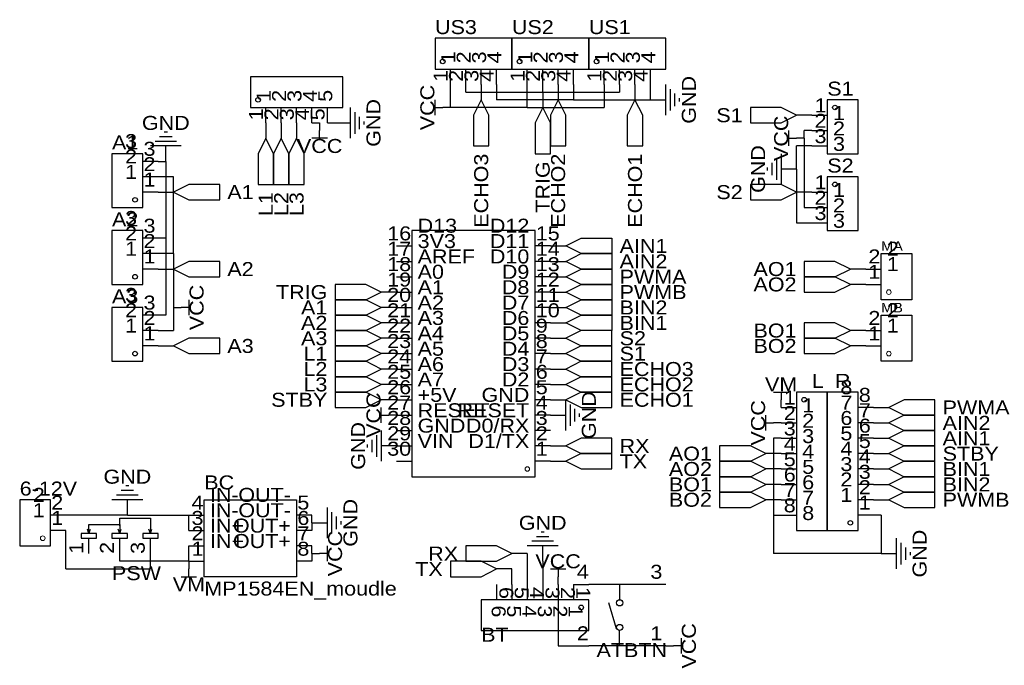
# Model space of a CAD drawing. Header units: millimetres. Extents: x 63 to 226, y 86 to 192.
import ezdxf
from ezdxf.enums import TextEntityAlignment as Align

# ---------------------------------------------------------------- set-up
doc = ezdxf.new("R2010")
doc.units = ezdxf.units.MM
doc.header["$MEASUREMENT"] = 0
doc.styles.get("Standard").update_dxf_attribs({"font": 'arial.ttf'})

msp = doc.modelspace()

# ---------------------------------------------------------------- linework, layer by layer
at = {"color": 1, "true_color": 0xa00000}
for points in [[(132.08, 184.15), (144.78, 184.15), (144.78, 189.23), (132.08, 189.23)], [(144.78, 184.15), (157.48, 184.15), (157.48, 189.23), (144.78, 189.23)], [(157.48, 184.15), (170.18, 184.15), (170.18, 189.23), (157.48, 189.23)], [(101.6, 177.8), (116.84, 177.8), (116.84, 182.88), (101.6, 182.88)], [(139.7, 179.07), (138.43, 176.53), (138.43, 171.45), (140.97, 171.45), (140.97, 176.53)], [(152.4, 179.07), (151.13, 176.53), (151.13, 171.45), (153.67, 171.45), (153.67, 176.53)], [(165.1, 179.07), (163.83, 176.53), (163.83, 171.45), (166.37, 171.45), (166.37, 176.53)], [(196.85, 179.07), (196.85, 170.18), (201.93, 170.18), (201.93, 179.07)], [(149.86, 177.8), (148.59, 175.26), (148.59, 170.18), (151.13, 170.18), (151.13, 175.26)], [(191.77, 176.53), (189.23, 177.8), (184.15, 177.8), (184.15, 175.26), (189.23, 175.26)], [(104.14, 172.72), (102.87, 170.18), (102.87, 165.1), (105.41, 165.1), (105.41, 170.18)], [(106.68, 172.72), (105.41, 170.18), (105.41, 165.1), (107.95, 165.1), (107.95, 170.18)], [(109.22, 172.72), (107.95, 170.18), (107.95, 165.1), (110.49, 165.1), (110.49, 170.18)], [(83.82, 161.29), (83.82, 170.18), (78.74, 170.18), (78.74, 161.29)], [(196.85, 166.37), (196.85, 157.48), (201.93, 157.48), (201.93, 166.37)], [(88.9, 163.83), (91.44, 162.56), (96.52, 162.56), (96.52, 165.1), (91.44, 165.1)], [(191.77, 163.83), (189.23, 165.1), (184.15, 165.1), (184.15, 162.56), (189.23, 162.56)], [(83.82, 148.59), (83.82, 157.48), (78.74, 157.48), (78.74, 148.59)], [(148.59, 116.84), (148.59, 157.48), (128.27, 157.48), (128.27, 116.84)], [(153.67, 154.94), (156.21, 156.21), (161.29, 156.21), (161.29, 153.67), (156.21, 153.67)], [(153.67, 152.4), (156.21, 153.67), (161.29, 153.67), (161.29, 151.13), (156.21, 151.13)], [(205.74, 153.67), (210.82, 153.67), (210.82, 146.05), (205.74, 146.05)], [(88.9, 151.13), (91.44, 149.86), (96.52, 149.86), (96.52, 152.4), (91.44, 152.4)], [(200.66, 151.13), (198.12, 152.4), (193.04, 152.4), (193.04, 149.86), (198.12, 149.86)], [(153.67, 149.86), (156.21, 151.13), (161.29, 151.13), (161.29, 148.59), (156.21, 148.59)], [(200.66, 148.59), (198.12, 149.86), (193.04, 149.86), (193.04, 147.32), (198.12, 147.32)], [(123.19, 147.32), (120.65, 148.59), (115.57, 148.59), (115.57, 146.05), (120.65, 146.05)], [(153.67, 147.32), (156.21, 148.59), (161.29, 148.59), (161.29, 146.05), (156.21, 146.05)], [(83.82, 135.89), (83.82, 144.78), (78.74, 144.78), (78.74, 135.89)], [(123.19, 144.78), (120.65, 146.05), (115.57, 146.05), (115.57, 143.51), (120.65, 143.51)], [(153.67, 144.78), (156.21, 146.05), (161.29, 146.05), (161.29, 143.51), (156.21, 143.51)], [(123.19, 142.24), (120.65, 143.51), (115.57, 143.51), (115.57, 140.97), (120.65, 140.97)], [(153.67, 142.24), (156.21, 143.51), (161.29, 143.51), (161.29, 140.97), (156.21, 140.97)], [(205.74, 143.51), (210.82, 143.51), (210.82, 135.89), (205.74, 135.89)], [(200.66, 140.97), (198.12, 142.24), (193.04, 142.24), (193.04, 139.7), (198.12, 139.7)], [(123.19, 139.7), (120.65, 140.97), (115.57, 140.97), (115.57, 138.43), (120.65, 138.43)], [(153.67, 139.7), (156.21, 138.43), (161.29, 138.43), (161.29, 140.97), (156.21, 140.97)], [(88.9, 138.43), (91.44, 137.16), (96.52, 137.16), (96.52, 139.7), (91.44, 139.7)], [(123.19, 137.16), (120.65, 138.43), (115.57, 138.43), (115.57, 135.89), (120.65, 135.89)], [(153.67, 137.16), (156.21, 135.89), (161.29, 135.89), (161.29, 138.43), (156.21, 138.43)], [(200.66, 138.43), (198.12, 139.7), (193.04, 139.7), (193.04, 137.16), (198.12, 137.16)], [(123.19, 134.62), (120.65, 135.89), (115.57, 135.89), (115.57, 133.35), (120.65, 133.35)], [(153.67, 134.62), (156.21, 133.35), (161.29, 133.35), (161.29, 135.89), (156.21, 135.89)], [(123.19, 132.08), (120.65, 133.35), (115.57, 133.35), (115.57, 130.81), (120.65, 130.81)], [(153.67, 132.08), (156.21, 130.81), (161.29, 130.81), (161.29, 133.35), (156.21, 133.35)], [(123.19, 129.54), (120.65, 130.81), (115.57, 130.81), (115.57, 128.27), (120.65, 128.27)], [(153.67, 129.54), (156.21, 128.27), (161.29, 128.27), (161.29, 130.81), (156.21, 130.81)], [(191.77, 130.81), (191.77, 107.95), (196.85, 107.95), (196.85, 130.81)], [(201.93, 107.95), (201.93, 130.81), (196.85, 130.81), (196.85, 107.95)], [(207.01, 128.27), (209.55, 127), (214.63, 127), (214.63, 129.54), (209.55, 129.54)], [(207.01, 125.73), (209.55, 124.46), (214.63, 124.46), (214.63, 127), (209.55, 127)], [(207.01, 123.19), (209.55, 121.92), (214.63, 121.92), (214.63, 124.46), (209.55, 124.46)], [(153.67, 121.92), (156.21, 120.65), (161.29, 120.65), (161.29, 123.19), (156.21, 123.19)], [(153.67, 119.38), (156.21, 118.11), (161.29, 118.11), (161.29, 120.65), (156.21, 120.65)], [(186.69, 120.65), (184.15, 121.92), (179.07, 121.92), (179.07, 119.38), (184.15, 119.38)], [(207.01, 120.65), (209.55, 119.38), (214.63, 119.38), (214.63, 121.92), (209.55, 121.92)], [(186.69, 118.11), (184.15, 119.38), (179.07, 119.38), (179.07, 116.84), (184.15, 116.84)], [(207.01, 118.11), (209.55, 116.84), (214.63, 116.84), (214.63, 119.38), (209.55, 119.38)], [(186.69, 115.57), (184.15, 116.84), (179.07, 116.84), (179.07, 114.3), (184.15, 114.3)], [(207.01, 115.57), (209.55, 114.3), (214.63, 114.3), (214.63, 116.84), (209.55, 116.84)], [(186.69, 113.03), (184.15, 114.3), (179.07, 114.3), (179.07, 111.76), (184.15, 111.76)], [(207.01, 113.03), (209.55, 111.76), (214.63, 111.76), (214.63, 114.3), (209.55, 114.3)], [(68.58, 105.41), (68.58, 113.03), (63.5, 113.03), (63.5, 105.41)], [(93.98, 113.03), (109.22, 113.03), (109.22, 100.33), (93.98, 100.33)], [(73.66, 107.44), (73.66, 106.68), (76.2, 106.68), (76.2, 107.44)], [(78.74, 107.44), (78.74, 106.68), (81.28, 106.68), (81.28, 107.44)], [(83.82, 107.44), (83.82, 106.68), (86.36, 106.68), (86.36, 107.44)], [(144.78, 104.14), (142.24, 105.41), (137.16, 105.41), (137.16, 102.87), (142.24, 102.87)], [(142.24, 101.6), (139.7, 102.87), (134.62, 102.87), (134.62, 100.33), (139.7, 100.33)], [(157.48, 96.52), (139.7, 96.52), (139.7, 91.44), (157.48, 91.44)]]:
    msp.add_lwpolyline(points, close=True, dxfattribs=at)
at = {"color": 1, "true_color": 0x880000}
for points in [[(134.62, 181.61), (134.62, 184.15)], [(137.16, 181.61), (137.16, 184.15)], [(139.7, 181.61), (139.7, 184.15)], [(142.24, 181.61), (142.24, 184.15)], [(147.32, 181.61), (147.32, 184.15)], [(149.86, 181.61), (149.86, 184.15)], [(152.4, 181.61), (152.4, 184.15)], [(154.94, 181.61), (154.94, 184.15)], [(160.02, 181.61), (160.02, 184.15)], [(162.56, 181.61), (162.56, 184.15)], [(165.1, 181.61), (165.1, 184.15)], [(167.64, 181.61), (167.64, 184.15)], [(139.7, 181.61), (139.7, 179.07)], [(152.4, 181.61), (152.4, 179.07)], [(165.1, 181.61), (165.1, 179.07)], [(149.86, 180.34), (149.86, 177.8)], [(167.64, 179.07), (170.18, 179.07)], [(104.14, 175.26), (104.14, 177.8)], [(106.68, 175.26), (106.68, 177.8)], [(109.22, 175.26), (109.22, 177.8)], [(111.76, 175.26), (111.76, 177.8)], [(114.3, 175.26), (114.3, 177.8)], [(134.62, 177.8), (133.35, 177.8)], [(194.31, 176.53), (191.77, 176.53)], [(194.31, 176.53), (196.85, 176.53)], [(104.14, 175.26), (104.14, 172.72)], [(106.68, 175.26), (106.68, 172.72)], [(109.22, 175.26), (109.22, 172.72)], [(113.03, 175.26), (113.03, 173.99)], [(115.57, 175.26), (118.11, 175.26)], [(194.31, 173.99), (196.85, 173.99)], [(193.04, 172.72), (191.77, 172.72)], [(87.63, 168.91), (87.63, 171.45)], [(194.31, 171.45), (196.85, 171.45)], [(86.36, 168.91), (83.82, 168.91)], [(191.77, 167.64), (189.23, 167.64)], [(86.36, 166.37), (83.82, 166.37)], [(86.36, 163.83), (83.82, 163.83)], [(86.36, 163.83), (88.9, 163.83)], [(194.31, 163.83), (191.77, 163.83)], [(194.31, 163.83), (196.85, 163.83)], [(194.31, 161.29), (196.85, 161.29)], [(194.31, 158.75), (196.85, 158.75)], [(86.36, 156.21), (83.82, 156.21)], [(125.73, 154.94), (128.27, 154.94)], [(151.13, 154.94), (148.59, 154.94)], [(151.13, 154.94), (153.67, 154.94)], [(86.36, 153.67), (83.82, 153.67)], [(125.73, 152.4), (128.27, 152.4)], [(151.13, 152.4), (148.59, 152.4)], [(151.13, 152.4), (153.67, 152.4)], [(86.36, 151.13), (83.82, 151.13)], [(86.36, 151.13), (88.9, 151.13)], [(125.73, 149.86), (128.27, 149.86)], [(151.13, 149.86), (148.59, 149.86)], [(151.13, 149.86), (153.67, 149.86)], [(203.2, 151.13), (200.66, 151.13)], [(203.2, 151.13), (205.74, 151.13)], [(203.2, 148.59), (200.66, 148.59)], [(203.2, 148.59), (205.74, 148.59)], [(125.73, 147.32), (123.19, 147.32)], [(125.73, 147.32), (128.27, 147.32)], [(151.13, 147.32), (148.59, 147.32)], [(151.13, 147.32), (153.67, 147.32)], [(88.9, 144.78), (90.17, 144.78)], [(125.73, 144.78), (123.19, 144.78)], [(125.73, 144.78), (128.27, 144.78)], [(151.13, 144.78), (148.59, 144.78)], [(151.13, 144.78), (153.67, 144.78)], [(86.36, 143.51), (83.82, 143.51)], [(125.73, 142.24), (123.19, 142.24)], [(125.73, 142.24), (128.27, 142.24)], [(151.13, 142.24), (148.59, 142.24)], [(151.13, 142.24), (153.67, 142.24)], [(86.36, 140.97), (83.82, 140.97)], [(203.2, 140.97), (200.66, 140.97)], [(203.2, 140.97), (205.74, 140.97)], [(86.36, 138.43), (83.82, 138.43)], [(86.36, 138.43), (88.9, 138.43)], [(125.73, 139.7), (123.19, 139.7)], [(125.73, 139.7), (128.27, 139.7)], [(151.13, 139.7), (148.59, 139.7)], [(151.13, 139.7), (153.67, 139.7)], [(203.2, 138.43), (200.66, 138.43)], [(203.2, 138.43), (205.74, 138.43)], [(125.73, 137.16), (123.19, 137.16)], [(125.73, 137.16), (128.27, 137.16)], [(151.13, 137.16), (148.59, 137.16)], [(151.13, 137.16), (153.67, 137.16)], [(125.73, 134.62), (123.19, 134.62)], [(125.73, 134.62), (128.27, 134.62)], [(151.13, 134.62), (148.59, 134.62)], [(151.13, 134.62), (153.67, 134.62)], [(125.73, 132.08), (123.19, 132.08)], [(125.73, 132.08), (128.27, 132.08)], [(151.13, 132.08), (148.59, 132.08)], [(151.13, 132.08), (153.67, 132.08)], [(125.73, 129.54), (123.19, 129.54)], [(125.73, 129.54), (128.27, 129.54)], [(151.13, 129.54), (148.59, 129.54)], [(151.13, 129.54), (153.67, 129.54)], [(189.23, 128.27), (189.23, 129.54)], [(125.73, 127), (124.46, 127)], [(125.73, 127), (128.27, 127)], [(151.13, 127), (148.59, 127)], [(151.13, 127), (153.67, 127)], [(189.23, 128.27), (191.77, 128.27)], [(204.47, 128.27), (201.93, 128.27)], [(204.47, 128.27), (207.01, 128.27)], [(189.23, 125.73), (187.96, 125.73)], [(189.23, 125.73), (191.77, 125.73)], [(204.47, 125.73), (201.93, 125.73)], [(204.47, 125.73), (207.01, 125.73)], [(125.73, 124.46), (128.27, 124.46)], [(151.13, 124.46), (148.59, 124.46)], [(189.23, 123.19), (191.77, 123.19)], [(204.47, 123.19), (201.93, 123.19)], [(204.47, 123.19), (207.01, 123.19)], [(125.73, 121.92), (123.19, 121.92)], [(125.73, 121.92), (128.27, 121.92)], [(151.13, 121.92), (148.59, 121.92)], [(151.13, 121.92), (153.67, 121.92)], [(189.23, 120.65), (186.69, 120.65)], [(189.23, 120.65), (191.77, 120.65)], [(204.47, 120.65), (201.93, 120.65)], [(204.47, 120.65), (207.01, 120.65)], [(125.73, 119.38), (128.27, 119.38)], [(151.13, 119.38), (148.59, 119.38)], [(151.13, 119.38), (153.67, 119.38)], [(189.23, 118.11), (186.69, 118.11)], [(189.23, 118.11), (191.77, 118.11)], [(204.47, 118.11), (201.93, 118.11)], [(204.47, 118.11), (207.01, 118.11)], [(189.23, 115.57), (186.69, 115.57)], [(189.23, 115.57), (191.77, 115.57)], [(204.47, 115.57), (201.93, 115.57)], [(204.47, 115.57), (207.01, 115.57)], [(81.28, 110.49), (81.28, 113.03)], [(189.23, 113.03), (186.69, 113.03)], [(189.23, 113.03), (191.77, 113.03)], [(204.47, 113.03), (201.93, 113.03)], [(204.47, 113.03), (207.01, 113.03)], [(71.12, 110.49), (68.58, 110.49)], [(91.44, 110.49), (93.98, 110.49)], [(111.76, 110.49), (109.22, 110.49)], [(111.76, 109.22), (114.3, 109.22)], [(189.23, 110.49), (191.77, 110.49)], [(204.47, 110.49), (201.93, 110.49)], [(71.12, 107.95), (68.58, 107.95)], [(91.44, 107.95), (93.98, 107.95)], [(111.76, 107.95), (109.22, 107.95)], [(74.93, 104.14), (74.93, 106.68)], [(80.01, 104.14), (80.01, 106.68)], [(85.09, 104.14), (85.09, 106.68)], [(91.44, 105.41), (93.98, 105.41)], [(111.76, 105.41), (109.22, 105.41)], [(111.76, 104.14), (113.03, 104.14)], [(147.32, 104.14), (144.78, 104.14)], [(149.86, 102.87), (149.86, 105.41)], [(205.74, 104.14), (208.28, 104.14)], [(91.44, 102.87), (93.98, 102.87)], [(91.44, 102.87), (91.44, 101.6)], [(111.76, 102.87), (109.22, 102.87)], [(144.78, 101.6), (142.24, 101.6)], [(152.4, 99.06), (152.4, 100.33)], [(142.24, 99.06), (142.24, 96.52)], [(144.78, 99.06), (144.78, 96.52)], [(147.32, 99.06), (147.32, 96.52)], [(149.86, 99.06), (149.86, 96.52)], [(152.4, 99.06), (152.4, 96.52)], [(154.94, 99.06), (157.48, 99.06)], [(154.94, 99.06), (154.94, 96.52)], [(170.18, 99.06), (167.64, 99.06)], [(154.94, 88.9), (157.48, 88.9)], [(170.18, 88.9), (167.64, 88.9)], [(170.18, 88.9), (171.45, 88.9)]]:
    msp.add_lwpolyline(points, dxfattribs=at)
at = {"color": 1, "true_color": 0x008800}
for points in [[(134.62, 177.8), (134.62, 181.61)], [(137.16, 180.34), (137.16, 181.61)], [(142.24, 181.61), (142.24, 179.07)], [(147.32, 177.8), (147.32, 181.61)], [(149.86, 180.34), (149.86, 181.61)], [(154.94, 181.61), (154.94, 179.07)], [(160.02, 181.61), (160.02, 177.8)], [(162.56, 181.61), (162.56, 180.34)], [(167.64, 179.07), (167.64, 181.61)], [(137.16, 180.34), (149.86, 180.34)], [(154.94, 179.07), (142.24, 179.07)], [(149.86, 180.34), (162.56, 180.34)], [(154.94, 179.07), (167.64, 179.07)], [(147.32, 177.8), (134.62, 177.8)], [(147.32, 177.8), (160.02, 177.8)], [(111.76, 175.26), (113.03, 175.26)], [(114.3, 175.26), (115.57, 175.26)], [(193.04, 172.72), (193.04, 173.99)], [(194.31, 173.99), (193.04, 173.99)], [(193.04, 172.72), (193.04, 161.29)], [(191.77, 167.64), (191.77, 171.45)], [(194.31, 171.45), (191.77, 171.45)], [(86.36, 168.91), (87.63, 168.91)], [(87.63, 168.91), (87.63, 156.21)], [(191.77, 167.64), (191.77, 158.75)], [(88.9, 166.37), (86.36, 166.37)], [(88.9, 153.67), (88.9, 166.37)], [(193.04, 161.29), (194.31, 161.29)], [(191.77, 158.75), (194.31, 158.75)], [(87.63, 156.21), (86.36, 156.21)], [(87.63, 156.21), (87.63, 143.51)], [(88.9, 153.67), (86.36, 153.67)], [(88.9, 153.67), (88.9, 144.78)], [(88.9, 144.78), (88.9, 140.97)], [(87.63, 143.51), (86.36, 143.51)], [(86.36, 140.97), (88.9, 140.97)], [(189.23, 123.19), (187.96, 123.19)], [(187.96, 123.19), (187.96, 110.49)], [(81.28, 110.49), (71.12, 110.49)], [(81.28, 110.49), (91.44, 110.49)], [(91.44, 107.95), (91.44, 110.49)], [(111.76, 109.22), (111.76, 110.49)], [(111.76, 109.22), (111.76, 107.95)], [(187.96, 110.49), (189.23, 110.49)], [(187.96, 110.49), (187.96, 104.14)], [(205.74, 110.49), (204.47, 110.49)], [(205.74, 110.49), (205.74, 104.14)], [(71.12, 101.6), (71.12, 107.95)], [(80.01, 102.87), (80.01, 104.14)], [(85.09, 101.6), (85.09, 104.14)], [(91.44, 102.87), (91.44, 105.41)], [(111.76, 104.14), (111.76, 105.41)], [(111.76, 104.14), (111.76, 102.87)], [(147.32, 104.14), (147.32, 99.06)], [(205.74, 104.14), (187.96, 104.14)], [(91.44, 102.87), (80.01, 102.87)], [(149.86, 102.87), (149.86, 99.06)], [(71.12, 101.6), (85.09, 101.6)], [(144.78, 99.06), (144.78, 101.6)], [(152.4, 99.06), (152.4, 88.9)], [(152.4, 88.9), (154.94, 88.9)]]:
    msp.add_lwpolyline(points, dxfattribs=at)
at = {"color": 1, "true_color": 0xa00000}
for points in [[(170.18, 176.53), (170.18, 181.61)], [(170.94, 177.29), (170.94, 180.85)], [(132.08, 176.53), (132.08, 179.07)], [(171.7, 178.05), (171.7, 180.09)], [(172.47, 178.82), (172.47, 179.32)], [(118.11, 172.72), (118.11, 177.8)], [(132.08, 177.8), (133.35, 177.8)], [(118.87, 173.48), (118.87, 177.04)], [(119.63, 174.24), (119.63, 176.28)], [(113.03, 172.72), (113.03, 173.99)], [(120.4, 175.01), (120.4, 175.51)], [(190.5, 171.45), (190.5, 173.99)], [(88.65, 172.97), (86.61, 172.97)], [(87.88, 173.74), (87.38, 173.74)], [(114.3, 172.72), (111.76, 172.72)], [(190.5, 172.72), (191.77, 172.72)], [(90.17, 171.45), (85.09, 171.45)], [(89.41, 172.21), (85.85, 172.21)], [(188.47, 169.42), (188.47, 165.86)], [(189.23, 170.18), (189.23, 165.1)], [(186.94, 167.89), (186.94, 167.39)], [(187.71, 168.66), (187.71, 166.62)], [(91.44, 144.78), (90.17, 144.78)], [(91.44, 146.05), (91.44, 143.51)], [(187.96, 130.81), (190.5, 130.81)], [(189.23, 130.81), (189.23, 129.54)], [(153.67, 124.46), (153.67, 129.54)], [(154.43, 125.22), (154.43, 128.78)], [(123.19, 125.73), (123.19, 128.27)], [(123.19, 127), (124.46, 127)], [(155.19, 125.98), (155.19, 128.02)], [(155.96, 126.75), (155.96, 127.25)], [(186.69, 124.46), (186.69, 127)], [(186.69, 125.73), (187.96, 125.73)], [(122.43, 123.7), (122.43, 120.14)], [(123.19, 124.46), (123.19, 119.38)], [(120.9, 122.17), (120.9, 121.67)], [(121.67, 122.94), (121.67, 120.9)], [(82.3, 114.55), (80.26, 114.55)], [(81.53, 115.32), (81.03, 115.32)], [(83.82, 113.03), (78.74, 113.03)], [(83.06, 113.79), (79.5, 113.79)], [(114.3, 106.68), (114.3, 111.76)], [(115.06, 107.44), (115.06, 111)], [(74.93, 107.44), (74.93, 108.97), (80.01, 108.97), (80.01, 107.44)], [(80.01, 108.71), (80.01, 109.98), (85.09, 109.98), (85.09, 107.44)], [(115.82, 108.2), (115.82, 110.24)], [(116.59, 108.97), (116.59, 109.47)], [(74.93, 107.44), (74.68, 108.2)], [(74.93, 107.44), (75.18, 108.2)], [(80.01, 107.44), (79.76, 108.2)], [(80.01, 107.44), (80.26, 108.2)], [(85.09, 107.44), (84.84, 108.2)], [(85.09, 107.44), (85.34, 108.2)], [(150.11, 107.7), (149.61, 107.7)], [(151.64, 106.17), (148.08, 106.17)], [(150.88, 106.93), (148.84, 106.93)], [(208.28, 101.6), (208.28, 106.68)], [(209.04, 102.36), (209.04, 105.92)], [(114.3, 104.14), (113.03, 104.14)], [(114.3, 102.87), (114.3, 105.41)], [(152.4, 105.41), (147.32, 105.41)], [(209.8, 103.12), (209.8, 105.16)], [(210.57, 103.89), (210.57, 104.39)], [(91.44, 100.33), (91.44, 101.6)], [(151.13, 101.6), (153.67, 101.6)], [(152.4, 101.6), (152.4, 100.33)], [(90.17, 100.33), (92.71, 100.33)], [(167.64, 99.06), (157.48, 99.06)], [(162.56, 99.06), (162.56, 96.52)], [(162.05, 91.69), (160.78, 96.01)], [(162.56, 88.9), (162.56, 91.44)], [(172.72, 90.17), (172.72, 87.63)], [(167.64, 88.9), (157.48, 88.9)], [(172.72, 88.9), (171.45, 88.9)]]:
    msp.add_lwpolyline(points, dxfattribs=at)
at = {"color": 1, "lineweight": 0, "true_color": 0xa00000}
for centre in [(207.01, 147.32), (207.01, 137.16), (147.32, 118.11), (67.31, 106.68)]:
    msp.add_circle(centre, 0.381, dxfattribs=at)
at = {"true_color": 0xa00000}
for centre, major_axis in [((133.35, 185.42), (0.381, 0)), ((146.05, 185.42), (0.381, 0)), ((158.75, 185.42), (0.381, 0)), ((102.87, 179.07), (0.381, 0)), ((198.12, 177.8), (0.381, 0)), ((198.12, 165.1), (0.381, 0)), ((82.55, 162.56), (0.381, 0)), ((82.55, 149.86), (0.381, 0)), ((82.55, 137.16), (0.381, 0)), ((193.04, 129.54), (0.381, 0)), ((200.66, 109.22), (0.381, 0)), ((162.56, 96.01), (0.508, 0)), ((156.21, 95.25), (0.381, 0)), ((162.56, 91.95), (0.508, 0))]:
    msp.add_ellipse(centre, major_axis=major_axis, ratio=1, dxfattribs=at)

# ---------------------------------------------------------------- texts
at = {"color": 1, "true_color": 0x000080, "width": 1.1}
for s, height, p in [('US3', 2.311, (132.08, 189.23)), ('US2', 2.311, (144.78, 189.23)), ('US1', 2.311, (157.48, 189.23)), ('S1', 2.311, (196.85, 179.07)), ('A1', 2.311, (78.74, 170.18)), ('S2', 2.311, (196.85, 166.37)), ('A2', 2.311, (78.74, 157.48)), ('MA', 1.56, (205.74, 153.67)), ('A3', 2.311, (78.74, 144.78)), ('MB', 1.56, (205.74, 143.51)), ('L', 2.31, (194.31, 130.81)), ('R', 2.31, (198.12, 130.81)), ('BC', 2.311, (93.98, 114.05)), ('6-12V', 2.311, (63.5, 113.03)), ('PSW', 2.311, (78.74, 99.06)), ('MP1584EN_moudle', 2.3114, (93.98, 96.52)), ('BT', 2.311, (139.7, 88.9)), ('ATBTN', 2.311, (158.75, 86.36))]:
    msp.add_text(s, height=height, dxfattribs=at).set_placement(p, align=Align.BOTTOM_LEFT)
at = {"color": 1, "true_color": 0x000000, "width": 1.1}
for s, rotation, p in [('1', 90, (136.12, 185.09)), ('2', 90, (138.66, 185.09)), ('3', 90, (141.2, 185.09)), ('4', 90, (143.74, 185.09)), ('1', 90, (148.82, 185.09)), ('2', 90, (151.36, 185.09)), ('3', 90, (153.9, 185.09)), ('4', 90, (156.44, 185.09)), ('1', 90, (161.52, 185.09)), ('2', 90, (164.06, 185.09)), ('3', 90, (166.6, 185.09)), ('4', 90, (169.14, 185.09)), ('2', 90, (108.18, 178.74)), ('3', 90, (110.72, 178.74)), ('4', 90, (113.26, 178.74)), ('5', 90, (115.8, 178.74)), ('1', 90, (105.64, 178.74)), ('6', 270, (140.74, 95.58)), ('5', 270, (143.28, 95.58)), ('4', 270, (145.82, 95.58)), ('3', 270, (148.36, 95.58)), ('2', 270, (150.9, 95.58)), ('1', 270, (153.44, 95.58))]:
    msp.add_text(s, height=2.31, rotation=rotation, dxfattribs=at).set_placement(p, align=Align.BOTTOM_LEFT)
for s, rotation, p in [('1', 90, (134.85, 184.02)), ('2', 90, (137.39, 184.02)), ('3', 90, (139.93, 184.02)), ('4', 90, (142.47, 184.02)), ('1', 90, (147.55, 184.02)), ('2', 90, (150.09, 184.02)), ('3', 90, (152.63, 184.02)), ('4', 90, (155.17, 184.02)), ('1', 90, (160.25, 184.02)), ('2', 90, (162.79, 184.02)), ('3', 90, (165.33, 184.02)), ('4', 90, (167.87, 184.02)), ('1', 90, (104.37, 177.67)), ('2', 90, (106.91, 177.67)), ('3', 90, (109.45, 177.67)), ('4', 90, (111.99, 177.67)), ('5', 90, (114.53, 177.67)), ('1', 90, (74.68, 106.07)), ('2', 90, (79.76, 106.07)), ('3', 90, (84.84, 106.07)), ('6', 270, (142.01, 96.65)), ('5', 270, (144.55, 96.65)), ('4', 270, (147.09, 96.65)), ('3', 270, (149.63, 96.65)), ('2', 270, (152.17, 96.65)), ('1', 270, (154.71, 96.65))]:
    msp.add_text(s, height=2.31, rotation=rotation, dxfattribs=at).set_placement(p, align=Align.BOTTOM_RIGHT)
at = {"color": 1, "true_color": 0x000080, "width": 1.1}
for s, p in [('GND', (173.99, 179.07)), ('GND', (173.99, 179.07)), ('VCC', (130.81, 177.8)), ('VCC', (130.81, 177.8)), ('GND', (121.92, 175.26)), ('GND', (121.92, 175.26)), ('VCC', (189.23, 172.72)), ('VCC', (189.23, 172.72)), ('GND', (185.42, 167.64)), ('GND', (185.42, 167.64)), ('VCC', (92.71, 144.78)), ('VCC', (92.71, 144.78)), ('VCC', (121.92, 127)), ('VCC', (121.92, 127)), ('GND', (157.48, 127)), ('GND', (157.48, 127)), ('VCC', (185.42, 125.73)), ('VCC', (185.42, 125.73)), ('GND', (119.38, 121.92)), ('GND', (119.38, 121.92)), ('GND', (118.11, 109.22)), ('GND', (118.11, 109.22)), ('GND', (212.09, 104.14)), ('GND', (212.09, 104.14)), ('VCC', (115.57, 104.14)), ('VCC', (115.57, 104.14)), ('VCC', (173.99, 88.9)), ('VCC', (173.99, 88.9))]:
    msp.add_text(s, height=2.311, rotation=90, dxfattribs=at).set_placement(p, align=Align.MIDDLE_CENTER)
at = {"color": 1, "true_color": 0x000000, "width": 1.1}
for s, height, p in [('1', 2.31, (196.72, 176.3)), ('2', 2.31, (196.72, 173.76)), ('3', 2.31, (196.72, 171.22)), ('3', 2.31, (82.88, 170.41)), ('2', 2.31, (82.88, 167.87)), ('1', 2.31, (82.88, 165.33)), ('1', 2.31, (196.72, 163.6)), ('2', 2.31, (196.72, 161.06)), ('3', 2.31, (196.72, 158.52)), ('3', 2.31, (82.88, 157.71)), ('D12', 2.311, (147.65, 156.44)), ('2', 2.31, (82.88, 155.17)), ('16', 2.311, (128.14, 155.17)), ('D11', 2.311, (147.65, 153.9)), ('1', 2.31, (82.88, 152.63)), ('17', 2.311, (128.14, 152.63)), ('18', 2.311, (128.14, 150.09)), ('D10', 2.311, (147.65, 151.36)), ('2', 2.31, (205.61, 151.36)), ('D9', 2.311, (147.65, 148.82)), ('1', 2.31, (205.61, 148.82)), ('19', 2.311, (128.14, 147.55)), ('3', 2.31, (82.88, 145.01)), ('20', 2.311, (128.14, 145.01)), ('D8', 2.311, (147.65, 146.28)), ('D7', 2.311, (147.65, 143.74)), ('2', 2.31, (82.88, 142.47)), ('21', 2.311, (128.14, 142.47)), ('D6', 2.311, (147.65, 141.2)), ('2', 2.31, (205.61, 141.2)), ('1', 2.31, (82.88, 139.93)), ('22', 2.311, (128.14, 139.93)), ('D5', 2.311, (147.65, 138.66)), ('1', 2.31, (205.61, 138.66)), ('23', 2.311, (128.14, 137.39)), ('D4', 2.311, (147.65, 136.12)), ('24', 2.311, (128.14, 134.85)), ('D3', 2.311, (147.65, 133.58)), ('25', 2.311, (128.14, 132.31)), ('D2', 2.311, (147.65, 131.04)), ('26', 2.311, (128.14, 129.77)), ('8', 2.31, (200.99, 129.77)), ('27', 2.311, (128.14, 127.23)), ('GND', 2.311, (147.65, 128.5)), ('1', 2.31, (191.64, 128.04)), ('7', 2.31, (200.99, 127.23)), ('RESET', 2.311, (147.65, 125.96)), ('2', 2.31, (191.64, 125.5)), ('28', 2.311, (128.14, 124.69)), ('6', 2.31, (200.99, 124.69)), ('29', 2.311, (128.14, 122.15)), ('D0/RX', 2.311, (147.65, 123.42)), ('3', 2.31, (191.64, 122.96)), ('D1/TX', 2.311, (147.65, 120.88)), ('5', 2.31, (200.99, 122.15)), ('30', 2.311, (128.14, 119.61)), ('4', 2.31, (191.64, 120.42)), ('4', 2.31, (200.99, 119.61)), ('5', 2.31, (191.64, 117.88)), ('3', 2.31, (200.99, 117.07)), ('6', 2.31, (191.64, 115.34)), ('2', 2.31, (200.99, 114.53)), ('7', 2.31, (191.64, 112.8)), ('2', 2.31, (67.64, 111.99)), ('OUT-', 2.311, (108.28, 111.99)), ('1', 2.31, (200.99, 111.99)), ('1', 2.31, (67.64, 109.45)), ('4', 2.31, (93.85, 110.72)), ('OUT-', 2.311, (108.28, 109.45)), ('8', 2.31, (191.64, 110.26)), ('3', 2.31, (93.85, 108.18)), ('OUT+', 2.311, (108.28, 106.91)), ('2', 2.31, (93.85, 105.64)), ('OUT+', 2.311, (108.28, 104.37)), ('1', 2.31, (93.85, 103.1)), ('4', 2.31, (157.48, 99.29)), ('2', 2.31, (157.48, 89.13))]:
    msp.add_text(s, height=height, dxfattribs=at).set_placement(p, align=Align.BOTTOM_RIGHT)
at = {"color": 1, "true_color": 0x000080, "width": 1.1}
for s, p in [('S1', (182.88, 176.53)), ('S1', (182.88, 176.53)), ('S2', (182.88, 163.83)), ('S2', (182.88, 163.83)), ('AO1', (191.77, 151.13)), ('AO1', (191.77, 151.13)), ('AO2', (191.77, 148.59)), ('AO2', (191.77, 148.59)), ('TRIG', (114.3, 147.32)), ('TRIG', (114.3, 147.32)), ('A1', (114.3, 144.78)), ('A1', (114.3, 144.78)), ('A2', (114.3, 142.24)), ('A2', (114.3, 142.24)), ('BO1', (191.77, 140.97)), ('BO1', (191.77, 140.97)), ('A3', (114.3, 139.7)), ('A3', (114.3, 139.7)), ('L1', (114.3, 137.16)), ('L1', (114.3, 137.16)), ('BO2', (191.77, 138.43)), ('BO2', (191.77, 138.43)), ('L2', (114.3, 134.62)), ('L2', (114.3, 134.62)), ('L3', (114.3, 132.08)), ('L3', (114.3, 132.08)), ('STBY', (114.3, 129.54)), ('STBY', (114.3, 129.54)), ('AO1', (177.8, 120.65)), ('AO1', (177.8, 120.65)), ('AO2', (177.8, 118.11)), ('AO2', (177.8, 118.11)), ('BO1', (177.8, 115.57)), ('BO1', (177.8, 115.57)), ('BO2', (177.8, 113.03)), ('BO2', (177.8, 113.03)), ('RX', (135.89, 104.14)), ('RX', (135.89, 104.14)), ('TX', (133.35, 101.6)), ('TX', (133.35, 101.6))]:
    msp.add_text(s, height=2.311, dxfattribs=at).set_placement(p, align=Align.MIDDLE_RIGHT)
at = {"color": 1, "true_color": 0x000000, "width": 1.1}
for s, height, p in [('1', 2.31, (197.79, 175.03)), ('2', 2.31, (197.79, 172.49)), ('3', 2.31, (197.79, 169.95)), ('3', 2.31, (83.95, 169.14)), ('2', 2.31, (83.95, 166.6)), ('1', 2.31, (83.95, 164.06)), ('1', 2.31, (197.79, 162.33)), ('2', 2.31, (197.79, 159.79)), ('3', 2.31, (83.95, 156.44)), ('D13', 2.311, (129.21, 156.44)), ('3', 2.31, (197.79, 157.25)), ('15', 2.311, (148.72, 155.17)), ('2', 2.31, (83.95, 153.9)), ('3V3', 2.311, (129.21, 153.9)), ('14', 2.311, (148.72, 152.63)), ('2', 2.31, (206.68, 152.63)), ('1', 2.31, (83.95, 151.36)), ('AREF', 2.311, (129.21, 151.36)), ('13', 2.311, (148.72, 150.09)), ('1', 2.31, (206.68, 150.09)), ('A0', 2.311, (129.21, 148.82)), ('12', 2.311, (148.72, 147.55)), ('A1', 2.311, (129.21, 146.28)), ('11', 2.311, (148.72, 145.01)), ('3', 2.31, (83.95, 143.74)), ('A2', 2.311, (129.21, 143.74)), ('10', 2.311, (148.72, 142.47)), ('2', 2.31, (206.68, 142.47)), ('2', 2.31, (83.95, 141.2)), ('A3', 2.311, (129.21, 141.2)), ('1', 2.31, (83.95, 138.66)), ('A4', 2.311, (129.21, 138.66)), ('9', 2.31, (148.72, 139.93)), ('1', 2.31, (206.68, 139.93)), ('8', 2.31, (148.72, 137.39)), ('A5', 2.311, (129.21, 136.12)), ('A6', 2.311, (129.21, 133.58)), ('7', 2.31, (148.72, 134.85)), ('6', 2.31, (148.72, 132.31)), ('A7', 2.311, (129.21, 131.04)), ('5', 2.31, (148.72, 129.77)), ('+5V', 2.311, (129.21, 128.5)), ('4', 2.31, (148.72, 127.23)), ('8', 2.31, (202.06, 128.5)), ('RESET', 2.311, (129.21, 125.96)), ('1', 2.31, (192.71, 126.77)), ('7', 2.31, (202.06, 125.96)), ('3', 2.31, (148.72, 124.69)), ('2', 2.31, (192.71, 124.23)), ('GND', 2.311, (129.21, 123.42)), ('2', 2.31, (148.72, 122.15)), ('6', 2.31, (202.06, 123.42)), ('VIN', 2.311, (129.21, 120.88)), ('3', 2.31, (192.71, 121.69)), ('5', 2.31, (202.06, 120.88)), ('1', 2.31, (148.72, 119.61)), ('4', 2.31, (192.71, 119.15)), ('4', 2.31, (202.06, 118.34)), ('5', 2.31, (192.71, 116.61)), ('3', 2.31, (202.06, 115.8)), ('6', 2.31, (192.71, 114.07)), ('2', 2.31, (202.06, 113.26)), ('IN-', 2.311, (94.92, 111.99)), ('7', 2.31, (192.71, 111.53)), ('2', 2.31, (68.71, 110.72)), ('IN-', 2.311, (94.92, 109.45)), ('5', 2.31, (109.35, 110.72)), ('1', 2.31, (202.06, 110.72)), ('1', 2.31, (68.71, 108.18)), ('6', 2.31, (109.35, 108.18)), ('8', 2.31, (192.71, 108.99)), ('IN+', 2.311, (94.92, 106.91)), ('IN+', 2.311, (94.92, 104.37)), ('7', 2.31, (109.35, 105.64)), ('8', 2.31, (109.35, 103.1)), ('3', 2.31, (167.64, 99.29)), ('1', 2.31, (167.64, 89.13))]:
    msp.add_text(s, height=height, dxfattribs=at).set_placement(p, align=Align.BOTTOM_LEFT)
at = {"color": 1, "true_color": 0x000080, "width": 1.1}
for s, p in [('GND', (87.63, 175.26)), ('GND', (87.63, 175.26)), ('VCC', (113.03, 171.45)), ('VCC', (113.03, 171.45)), ('VM', (189.23, 132.08)), ('VM', (189.23, 132.08)), ('GND', (81.28, 116.84)), ('GND', (81.28, 116.84)), ('GND', (149.86, 109.22)), ('GND', (149.86, 109.22)), ('VCC', (152.4, 102.87)), ('VCC', (152.4, 102.87)), ('VM', (91.44, 99.06)), ('VM', (91.44, 99.06))]:
    msp.add_text(s, height=2.311, dxfattribs=at).set_placement(p, align=Align.MIDDLE_CENTER)
for s, p in [('ECHO3', (139.7, 170.18)), ('ECHO3', (139.7, 170.18)), ('ECHO2', (152.4, 170.18)), ('ECHO2', (152.4, 170.18)), ('ECHO1', (165.1, 170.18)), ('ECHO1', (165.1, 170.18)), ('TRIG', (149.86, 168.91)), ('TRIG', (149.86, 168.91)), ('L1', (104.14, 163.83)), ('L1', (104.14, 163.83)), ('L2', (106.68, 163.83)), ('L2', (106.68, 163.83)), ('L3', (109.22, 163.83)), ('L3', (109.22, 163.83))]:
    msp.add_text(s, height=2.311, rotation=90, dxfattribs=at).set_placement(p, align=Align.MIDDLE_RIGHT)
for s, p in [('A1', (97.79, 163.83)), ('A1', (97.79, 163.83)), ('AIN1', (162.56, 154.94)), ('AIN1', (162.56, 154.94)), ('AIN2', (162.56, 152.4)), ('AIN2', (162.56, 152.4)), ('A2', (97.79, 151.13)), ('A2', (97.79, 151.13)), ('PWMA', (162.56, 149.86)), ('PWMA', (162.56, 149.86)), ('PWMB', (162.56, 147.32)), ('PWMB', (162.56, 147.32)), ('BIN2', (162.56, 144.78)), ('BIN2', (162.56, 144.78)), ('BIN1', (162.56, 142.24)), ('BIN1', (162.56, 142.24)), ('S2', (162.56, 139.7)), ('S2', (162.56, 139.7)), ('A3', (97.79, 138.43)), ('A3', (97.79, 138.43)), ('S1', (162.56, 137.16)), ('S1', (162.56, 137.16)), ('ECHO3', (162.56, 134.62)), ('ECHO3', (162.56, 134.62)), ('ECHO2', (162.56, 132.08)), ('ECHO2', (162.56, 132.08)), ('ECHO1', (162.56, 129.54)), ('ECHO1', (162.56, 129.54)), ('PWMA', (215.9, 128.27)), ('PWMA', (215.9, 128.27)), ('AIN2', (215.9, 125.73)), ('AIN2', (215.9, 125.73)), ('AIN1', (215.9, 123.19)), ('AIN1', (215.9, 123.19)), ('RX', (162.56, 121.92)), ('RX', (162.56, 121.92)), ('TX', (162.56, 119.38)), ('TX', (162.56, 119.38)), ('STBY', (215.9, 120.65)), ('STBY', (215.9, 120.65)), ('BIN1', (215.9, 118.11)), ('BIN1', (215.9, 118.11)), ('BIN2', (215.9, 115.57)), ('BIN2', (215.9, 115.57)), ('PWMB', (215.9, 113.03)), ('PWMB', (215.9, 113.03))]:
    msp.add_text(s, height=2.311, dxfattribs=at).set_placement(p, align=Align.MIDDLE_LEFT)

doc.saveas('drawing.dxf')
